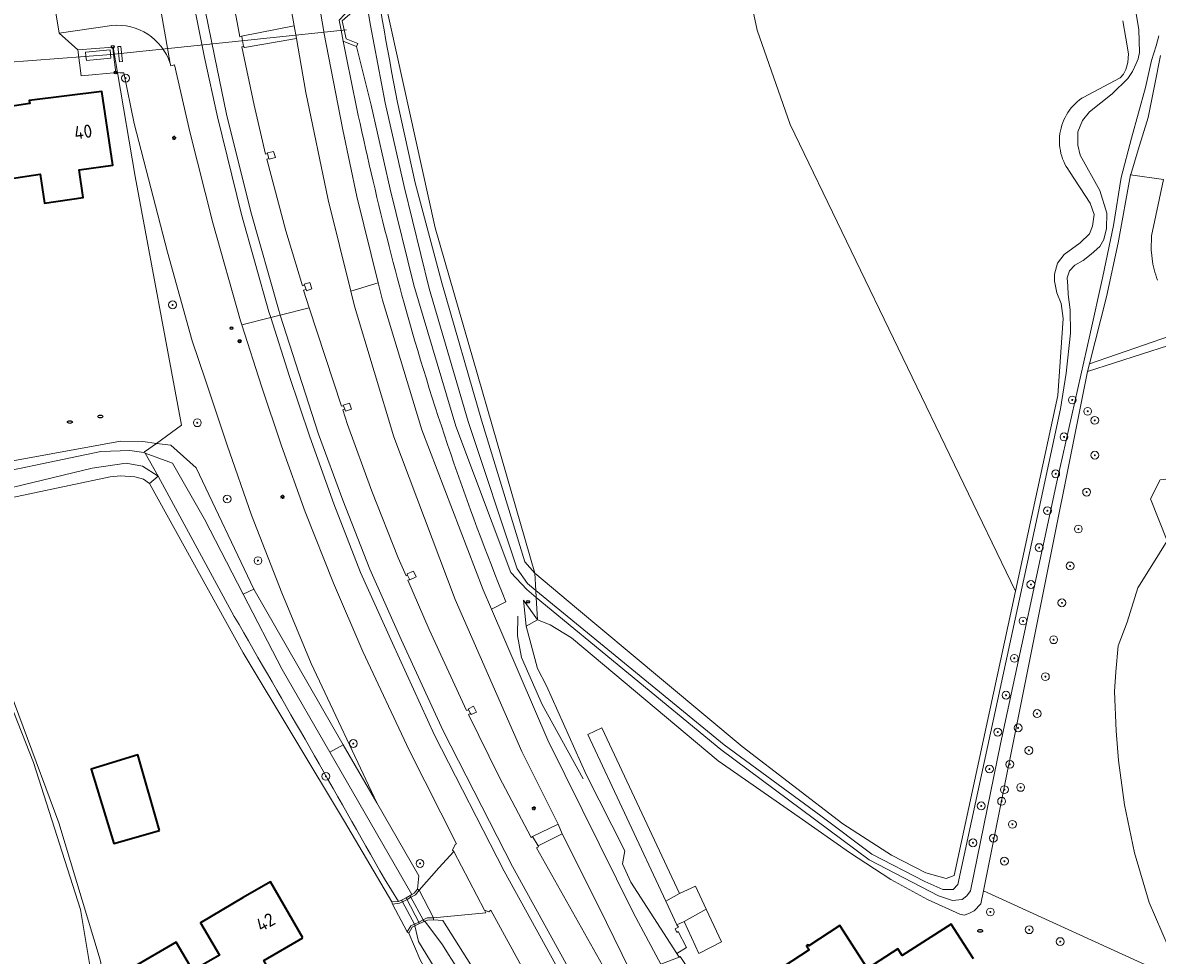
# Model space of a CAD drawing. Header units: metres. Extents: x 152610 to 160096, y 456114 to 462495.
# Tile 37 of 256: x 155977 to 156093, y 458585 to 458680. Entities that reach past the tile are written whole.
import ezdxf
from ezdxf.enums import TextEntityAlignment as Align

# ---------------------------------------------------------------- set-up
doc = ezdxf.new("R2010")
doc.units = ezdxf.units.M
doc.header["$LTSCALE"] = 0.5
doc.layers.get('0').update_dxf_attribs({"linetype": 'CONTINUOUS'})
for name, color, linetype, lineweight in [('B-PV-GR-BEPLANTING_CULTUUR_BOSPLANTSOEN-GV', 251, 'CONTINUOUS', 18), ('B-PV-GR-BOOM-S', 251, 'CONTINUOUS', 25), ('B-PV-GR-GRAS-GV', 251, 'CONTINUOUS', 13), ('B-PV-GR-GROENVOORZIENING-GV', 251, 'CONTINUOUS', 18), ('B-PV-GR-HAAG-GV', 251, 'CONTINUOUS', 13), ('B-PV-IE-MEUBILAIR-S', 251, 'CONTINUOUS', 25), ('B-PV-IE-MEUBILAIR_WEGMEUBILAIR-GV', 251, 'CONTINUOUS', 18), ('B-PV-IE-TERREINAFSCHEIDING_KUNSTMATIG_HEKWERK-G', 251, 'IE-TERREINAFSCHEIDING_KUNSTMATIG-SO', 18), ('B-PV-IE-TERREINAFSCHEIDING_KUNSTMATIG_MUUR-G', 251, 'IE-TERREINAFSCHEIDING_KUNSTMATIG-SO', 18), ('B-PV-IE-TERREINAFSCHEIDING_KUNSTMATIG_MUUR-GV', 251, 'CONTINUOUS', 18), ('B-PV-KW-KUNSTWERK_DUIKER-G', 251, 'CONTINUOUS', 18), ('B-PV-KW-KUNSTWERK_DUIKER-GV', 251, 'CONTINUOUS', 18), ('B-PV-OG-BEBOUWING-GV', 6, 'CONTINUOUS', 35), ('B-PV-OG-BEBOUWING-T18', 1, 'CONTINUOUS', 18), ('B-PV-OG-BEBOUWING_OVERBOUWING-GV', 251, 'CONTINUOUS', 18), ('B-PV-OG-BEBOUWING_SCHUUR-GV', 251, 'CONTINUOUS', 18), ('B-PV-OG-TERREIN_BEGROEID-GV', 251, 'CONTINUOUS', 18), ('B-PV-OG-TERREIN_OEVER-GV', 251, 'CONTINUOUS', 18), ('B-PV-OG-WATER_SLOOT-GV', 251, 'CONTINUOUS', 18), ('B-PV-OG-WEG-GV', 251, 'CONTINUOUS', 18), ('B-PV-VH-GESLOTENVERHARDING-GV', 251, 'CONTINUOUS', 18), ('B-PV-VH-GESLOTENVERHARDING_ASFALT-GV', 251, 'CONTINUOUS', 18), ('B-PV-VH-HALFVERHARDING_PUIN-GV', 251, 'CONTINUOUS', 18), ('B-PV-VH-ONVERHARD_ZAND-GV', 251, 'CONTINUOUS', 18), ('B-PV-VH-OPENVERHARDING-GV', 251, 'CONTINUOUS', 18), ('B-PV-VH-OPENVERHARDING_BETONSTRAATSTEEN-GV', 251, 'CONTINUOUS', 18), ('B-PV-VH-OPENVERHARDING_STRAATBAKSTEEN-GV', 251, 'CONTINUOUS', 18), ('B-PV-VH-OPENVERHARDING_TEGEL-GV', 251, 'CONTINUOUS', 18)]:
    doc.layers.add(name, color=color, linetype=linetype, lineweight=lineweight)
doc.styles.add('NLCS-ISO', font='NLCS-ISO.ttf')
doc.styles.add('NLCS-ISO-M750-T18', font='NLCS-ISO.ttf', dxfattribs={"height": 1.35})
doc.linetypes.add('IE-TERREINAFSCHEIDING_KUNSTMATIG-SO', pattern='A,4,[82,NLCS.SHX,S=0.75,R=90,X=0,Y=0],4,-2', length=10)

# ---------------------------------------------------------------- blocks, each defined once
blk = doc.blocks.new('SIE-MEUBILAIR_BORD_VERKEER-SO')
blk.add_lwpolyline([(-0.5625, -0.5625), (0.5625, -0.5625), (0.5625, 0.5625), (-0.5625, 0.5625)], close=True)
at = {"style": 'NLCS-ISO'}
blk.add_text('vb', height=0.75, dxfattribs=at).set_placement((0, 0), align=Align.MIDDLE_CENTER)
blk = doc.blocks.new('SIE-MEUBILAIR_PAAL-SO')
blk.add_circle((0, 0), 0.75)
blk = doc.blocks.new('SIE-MEUBILAIR_PAAL_LICHTMAST-SO')
for points in [[(-0.62, 0), (-1, 0)], [(-0.71, 0.71), (-0.44, 0.44)], [(0, 1), (0, 0.62)], [(0.44, 0.44), (0.71, 0.71)], [(1, 0), (0.62, 0)], [(-0.71, -0.71), (-0.44, -0.44)], [(0, -0.62), (0, -1)], [(0.44, -0.44), (0.71, -0.71)]]:
    blk.add_lwpolyline(points)
blk.add_circle((0, 0), 0.5)
blk = doc.blocks.new('SIE-MEUBILAIR_PAAL_VERKEERSBORD-SO')
blk.add_circle((0, 0), 0.75)
at = {"style": 'NLCS-ISO'}
blk.add_text('vb', height=0.75, dxfattribs=at).set_placement((0, 0.07), align=Align.MIDDLE_CENTER)
blk = doc.blocks.new('SIE-MEUBILAIR_PAAL_HECTOMETER-SO')
blk.add_circle((0, 0), 0.75)
at = {"style": 'NLCS-ISO'}
blk.add_text('hm', height=0.75, dxfattribs=at).set_placement((0.16, 0.07), align=Align.MIDDLE_CENTER)
blk = doc.blocks.new('SIE-MEUBILAIR_PAAL_GRENSMARKERING-SO')
blk.add_circle((0, 0), 0.75)
at = {"style": 'NLCS-ISO'}
blk.add_text('gr', height=0.75, dxfattribs=at).set_placement((0, 0.17), align=Align.MIDDLE_CENTER)
blk = doc.blocks.new('SIE-MEUBILAIR_PUT_RIOOLPUT-SO')
blk.add_ellipse((0, 0), major_axis=(1.25, 0), ratio=0.54)
blk = doc.blocks.new('SGR-BOOM_GBKN-SO')
at = {"linetype": 'ByBlock', "lineweight": 18}
h = blk.add_hatch(color=0, dxfattribs=at)
h.dxf.hatch_style = 1
edge = h.paths.add_edge_path()
edge.add_arc((0, 0), 0.25, 0, 360)
at = {"color": 0, "linetype": 'ByBlock', "lineweight": 18}
for radius in [2, 0.25]:
    blk.add_circle((0, 0), radius, dxfattribs=at)
at = {"color": 0, "linetype": 'ByBlock', "lineweight": 18, "style": 'NLCS-ISO'}
blk.add_attdef('SOORT', (2.5, 0), '', height=1.5, dxfattribs=at)

msp = doc.modelspace()

# ---------------------------------------------------------------- linework, layer by layer
at = {"layer": 'B-PV-GR-BEPLANTING_CULTUUR_BOSPLANTSOEN-GV', "flags": 128}
for points in [[(156093.633, 458677.111), (156093.033, 458674.013), (156092.375, 458670.769), (156091.367, 458667.465), (156090.589, 458664.951), (156090.585, 458664.933), (156093.94, 458664.439)], [(156093.331, 458654.186), (156093.234, 458654.453), (156093.144, 458654.722), (156093.062, 458654.994), (156092.988, 458655.269), (156092.921, 458655.545), (156092.862, 458655.823), (156092.689, 458657.265), (156092.719, 458658.717), (156093.94, 458664.439), (156090.585, 458664.933), (156089.303, 458657.996), (156088.129, 458652.472), (156086.369, 458645.627), (156097.424, 458649.452)], [(156097.197, 458648.386), (156086.175, 458644.872), (156075.559, 458591.863), (156094.048, 458583.446)], [(156094.422, 458586.2), (156092.462, 458590.695), (156090.963, 458595.766), (156089.95, 458600.649), (156089.358, 458605.181), (156089.09, 458608.193), (156088.921, 458612.205), (156089.085, 458614.23), (156089.3, 458616.88), (156090.214, 458619.272), (156091.322, 458622.783), (156092.757, 458625.081), (156094.324, 458627.591), (156092.598, 458631.874), (156093.595, 458633.799)]]:
    msp.add_lwpolyline(points, dxfattribs=at)
at = {"layer": 'B-PV-GR-GRAS-GV', "flags": 128}
msp.add_lwpolyline([(156014.362, 458683.251), (156019.578, 458659.517), (156029.75, 458624.271), (156034.015, 458620.716), (156039.392, 458616.234), (156050.937, 458606.612), (156061.197, 458598.727), (156066.163, 458595.516), (156069.67, 458593.706), (156071.737, 458593.136), (156072.554, 458593.432), (156078.837, 458622.455), (156055.821, 458670.049), (156052.453, 458679.672), (156047.271, 458703.886)], dxfattribs=at)
at = {"layer": 'B-PV-GR-GROENVOORZIENING-GV', "flags": 128}
msp.add_lwpolyline([(156015.744, 458672.307), (156017.533, 458664.11), (156020.283, 458653.923), (156024.318, 458639.895), (156028.745, 458625.438), (156029.75, 458624.271), (156019.578, 458659.517), (156014.362, 458683.251), (156011.658, 458700.66), (156010.069, 458716.313), (156009.008, 458747.662), (156008.821, 458750), (156009.896, 458763.15), (156012.008, 458785.738), (156017.562, 458828.313), (156019.582, 458842.001), (156024.502, 458868.349)], dxfattribs=at)
at = {"layer": 'B-PV-GR-GROENVOORZIENING-GV'}
msp.add_lwpolyline([(156012.753, 458689.236, 0.0065506), (156015.744, 458672.307)], format="xyb", dxfattribs=at)
at = {"layer": 'B-PV-GR-GROENVOORZIENING-GV', "flags": 128}
for points in [[(156013.628, 458600.846), (156006.93, 458615.078), (156003.928, 458622.293), (156000.852, 458630.212), (155998.362, 458637.353), (155996.131, 458643.991), (155994.782, 458648.003), (155992.251, 458657.05), (155988.871, 458670.164), (155987.823, 458675.325), (155987.405, 458675.347), (155987.159, 458675.383), (155988.981, 458664.742), (155993.706, 458639.388), (155991.137, 458637.531), (155992.596, 458637.344), (155995.187, 458635.031), (156001.07, 458622.649), (156010.206, 458606.787)], [(156028.892, 458618.885), (156030.03, 458619.525), (156028.595, 458621.527)]]:
    msp.add_lwpolyline(points, close=True, dxfattribs=at)
at = {"layer": 'B-PV-GR-HAAG-GV', "flags": 128}
msp.add_lwpolyline([(156086.369, 458645.627), (156086.175, 458644.872), (156097.197, 458648.386), (156108.399, 458640.402), (156125.3, 458628.355), (156125.88, 458629.169), (156108.23, 458641.75), (156097.973, 458649.061), (156097.424, 458649.452)], close=True, dxfattribs=at)
at = {"layer": 'B-PV-IE-MEUBILAIR_WEGMEUBILAIR-GV', "flags": 128}
for points in [[(155991.633, 458778.357), (155990.455, 458763.92), (155989.858, 458754.158), (155989.776, 458752.812), (155989.466, 458744.235), (155989.567, 458732.198), (155990.725, 458711.581), (155991.918, 458701.369), (155994.22, 458686.068), (155996.058, 458676.899), (155997.357, 458670.831), (155999.81, 458660.875), (156002.615, 458650.94), (156002.799, 458650.366), (156004.703, 458644.443), (156006.791, 458638.204), (156009.243, 458631.349), (156011.982, 458624.346), (156015.243, 458617.133), (156019.52, 458607.761), (156026.627, 458593.866), (156034.072, 458580.393)], [(156034.964, 458580.792), (156027.494, 458594.346), (156020.423, 458608.189), (156016.134, 458617.512), (156012.937, 458624.682), (156010.153, 458631.722), (156007.673, 458638.456), (156005.673, 458644.704), (156003.782, 458650.614), (156003.587, 458651.223), (156000.757, 458661.155), (155998.296, 458671.111), (155997.048, 458677.053), (155995.203, 458686.245), (155992.89, 458701.505), (155991.687, 458711.65), (155990.539, 458732.207), (155990.442, 458744.246), (155990.749, 458752.758), (155990.833, 458754.115), (155991.447, 458763.995), (155992.588, 458778.267)]]:
    msp.add_lwpolyline(points, dxfattribs=at)
at = {"layer": 'B-PV-IE-TERREINAFSCHEIDING_KUNSTMATIG_HEKWERK-G', "flags": 128}
for points in [[(155986.683, 458677.906), (155986.764, 458677.215), (155986.98, 458675.365)], [(156034.708, 458603.293), (156030.5, 458610.875), (156028.39, 458615.686), (156028.005, 458617.885), (156028.03, 458619.911)]]:
    msp.add_lwpolyline(points, dxfattribs=at)
at = {"layer": 'B-PV-IE-TERREINAFSCHEIDING_KUNSTMATIG_MUUR-G', "flags": 128}
msp.add_lwpolyline([(155987.199, 458678.015), (155987.508, 458678.035), (155987.687, 458676.473), (155987.378, 458676.454)], close=True, dxfattribs=at)
msp.add_lwpolyline([(156047.967, 458579.956), (156047.593, 458580.591), (156047.487, 458580.468), (156047.268, 458580.797), (156047.405, 458580.839), (156045.647, 458583.59), (156045.524, 458583.509), (156045.292, 458583.874), (156045.404, 458583.945), (156044.613, 458585.19), (156044.487, 458585.112), (156044.266, 458585.473), (156045.24, 458586.085), (156044.396, 458587.711), (156044.252, 458587.628), (156044.077, 458587.998), (156044.437, 458588.181), (156044.27, 458588.41)], dxfattribs=at)
at = {"layer": 'B-PV-IE-TERREINAFSCHEIDING_KUNSTMATIG_MUUR-GV', "flags": 128}
for points in [[(156010.955, 458678.261), (156011.576, 458678.015), (156011.706, 458678.311), (156010.488, 458678.806), (156010.102, 458680.624), (156011.144, 458681.556), (156011.092, 458681.894), (156010.377, 458681.326), (156009.785, 458680.706), (156009.988, 458679.676), (156010.208, 458678.556)], [(156016.638, 458591.168), (156016.143, 458590.929), (156015.855, 458590.789), (156015.164, 458590.754), (156015.245, 458590.53), (156015.964, 458590.603), (156016.24, 458590.75), (156016.722, 458591.006), (156017.123, 458591.219), (156017.58, 458591.461), (156017.952, 458591.948), (156017.784, 458592.05), (156017.447, 458591.624), (156017.212, 458591.491), (156017.031, 458591.389)]]:
    msp.add_lwpolyline(points, close=True, dxfattribs=at)
for points in [[(156018.537, 458588.773), (156018.815, 458588.884), (156019.431, 458588.908), (156019.427, 458589.13), (156018.769, 458589.112), (156018.37, 458588.915), (156017.921, 458588.693), (156017.473, 458588.471), (156017.102, 458588.288), (156016.736, 458587.693), (156016.912, 458587.55), (156017.244, 458588.17), (156017.504, 458588.308), (156017.548, 458588.332)], [(156018.461, 458588.746), (156018.499, 458588.759), (156018.537, 458588.773)]]:
    msp.add_lwpolyline(points, dxfattribs=at)
at = {"layer": 'B-PV-IE-TERREINAFSCHEIDING_KUNSTMATIG_MUUR-GV'}
msp.add_lwpolyline([(156017.548, 458588.332, -0.035251), (156018.461, 458588.746)], format="xyb", dxfattribs=at)
at = {"layer": 'B-PV-KW-KUNSTWERK_DUIKER-G', "flags": 128}
for points in [[(155986.51, 458677.188), (156010.532, 458679.734), (155986.51, 458677.188), (155967.655, 458675.785)], [(156017.994, 458588.554), (156016.638, 458591.168)]]:
    msp.add_lwpolyline(points, dxfattribs=at)
at = {"layer": 'B-PV-KW-KUNSTWERK_DUIKER-GV', "flags": 128}
for points in [[(156018.461, 458588.746), (156018.37, 458588.915), (156017.123, 458591.219), (156017.031, 458591.389), (156016.638, 458591.168), (156016.143, 458590.929), (156016.24, 458590.75)], [(156016.24, 458590.75), (156017.473, 458588.471), (156017.548, 458588.332)]]:
    msp.add_lwpolyline(points, dxfattribs=at)
at = {"layer": 'B-PV-KW-KUNSTWERK_DUIKER-GV'}
msp.add_lwpolyline([(156017.548, 458588.332, -0.035251), (156018.461, 458588.746)], format="xyb", dxfattribs=at)
at = {"layer": 'B-PV-OG-BEBOUWING-GV', "flags": 128}
for points in [[(155967.586, 458665.619), (155975.769, 458666.817), (155976.105, 458664.521), (155979.281, 458664.986), (155979.712, 458662.048), (155983.65, 458662.624), (155983.24, 458665.425), (155986.673, 458665.927), (155985.574, 458673.433), (155978.149, 458672.495), (155978.224, 458672.209), (155975.048, 458671.744), (155974.764, 458673.683), (155966.581, 458672.486)], [(155991.463, 458598.026), (155989.235, 458605.752), (155984.481, 458604.3), (155986.804, 458596.697)], [(156006.094, 458587.07), (156002.77, 458592.803), (156000, 458591.183), (155995.63, 458588.627), (155997.571, 458585.317), (155994.843, 458583.742), (155993.167, 458586.643), (155988.816, 458584.129), (155992.909, 458577.216), (155997.234, 458579.724), (155996.777, 458580.511), (156000, 458582.38), (156002.617, 458583.897), (156002.115, 458584.762)]]:
    msp.add_lwpolyline(points, close=True, dxfattribs=at)
msp.add_lwpolyline([(156074.534, 458584.939), (156072.25, 458588.475), (156067.277, 458585.263), (156066.827, 458585.96), (156063.727, 458583.958), (156060.906, 458588.326), (156057.731, 458586.275), (156057.676, 458586.359), (156057.508, 458586.25), (156057.774, 458585.839), (156054.213, 458583.538)], dxfattribs=at)
at = {"layer": 'B-PV-OG-BEBOUWING_OVERBOUWING-GV', "flags": 128}
for points in [[(156043.14, 458590.826), (156044.525, 458591.587), (156036.609, 458608.507), (156035.18, 458607.839)], [(156048.824, 458586.683), (156047.262, 458590.021), (156045.009, 458588.756), (156046.515, 458585.484)]]:
    msp.add_lwpolyline(points, close=True, dxfattribs=at)
at = {"layer": 'B-PV-OG-BEBOUWING_SCHUUR-GV', "flags": 128}
msp.add_lwpolyline([(156045.009, 458588.756), (156047.262, 458590.021), (156046.17, 458592.356), (156044.525, 458591.587), (156043.14, 458590.826), (156044.27, 458588.41)], close=True, dxfattribs=at)
at = {"layer": 'B-PV-OG-TERREIN_BEGROEID-GV', "flags": 128}
msp.add_lwpolyline([(156106.881, 458634.679), (156104.999, 458635.119), (156093.595, 458633.799), (156092.598, 458631.874), (156094.324, 458627.591), (156099.03, 458625.621), (156105.649, 458622.476), (156110.093, 458619.873), (156112.632, 458619.332), (156114.588, 458619.202), (156116.738, 458620.013), (156117.673, 458620.687), (156117.976, 458622.435), (156117.147, 458624.959), (156115.925, 458628.112), (156112.956, 458630.723), (156109.449, 458633.567)], close=True, dxfattribs=at)
msp.add_lwpolyline([(156094.324, 458627.591), (156092.757, 458625.081), (156091.322, 458622.783), (156090.214, 458619.272), (156089.3, 458616.88), (156089.085, 458614.23), (156088.921, 458612.205), (156089.09, 458608.193), (156089.358, 458605.181), (156089.95, 458600.649), (156090.963, 458595.766), (156092.462, 458590.695), (156094.422, 458586.2)], dxfattribs=at)
at = {"layer": 'B-PV-OG-TERREIN_OEVER-GV', "flags": 128}
for points in [[(156009.193, 458776.111), (156008.266, 458765.884), (156007.385, 458750.59), (156007.493, 458732.163), (156008.428, 458715.695), (156009.894, 458700.675), (156011.495, 458688.954), (156012.981, 458680.179), (156014.491, 458672.266), (156016.41, 458663.736), (156018.974, 458653.323), (156022.951, 458639.761), (156027.958, 458624.717), (156029, 458623.232), (156029.853, 458622.533), (156029.75, 458624.271)], [(156089.783, 458680.635), (156090.082, 458678.855), (156090.381, 458677.28), (156090.306, 458676.382), (156090.095, 458675.673), (156089.852, 458675.181), (156089.515, 458674.823), (156085.727, 458672.822), (156085.595, 458672.734), (156085.361, 458672.563), (156085.136, 458672.379), (156084.922, 458672.183), (156084.719, 458671.975), (156084.528, 458671.756), (156084.349, 458671.528), (156084.183, 458671.29), (156084.03, 458671.043), (156083.891, 458670.787), (156083.766, 458670.525), (156083.656, 458670.256), (156083.561, 458669.982), (156083.481, 458669.703), (156083.417, 458669.419), (156083.368, 458669.133), (156083.335, 458668.844), (156083.318, 458668.554), (156083.317, 458668.264), (156083.332, 458667.973), (156083.363, 458667.685), (156083.41, 458667.398), (156083.472, 458667.114), (156083.55, 458666.834), (156083.643, 458666.559), (156083.752, 458666.29), (156083.875, 458666.026), (156084.012, 458665.77), (156084.163, 458665.522), (156084.328, 458665.283), (156086.443, 458662.05), (156086.857, 458660.884), (156086.687, 458659.686), (156086.369, 458658.896), (156085.438, 458657.987), (156083.808, 458656.783), (156083.111, 458655.905), (156082.794, 458654.793), (156082.797, 458654.093), (156083.065, 458652.897), (156083.508, 458651.789), (156083.689, 458650.271), (156083.154, 458642.4), (156078.837, 458622.455), (156072.554, 458593.432), (156071.737, 458593.136), (156069.67, 458593.706), (156066.163, 458595.516), (156061.197, 458598.727), (156050.937, 458606.612), (156039.392, 458616.234), (156034.015, 458620.716), (156029.75, 458624.271), (156029.853, 458622.533), (156049.074, 458606.769), (156058.949, 458599.53), (156064.163, 458595.61), (156069.576, 458592.829), (156071.419, 458592.019), (156071.916, 458592.021), (156072.47, 458592.023), (156072.936, 458592.522), (156076.001, 458606.696), (156081.044, 458629.96), (156083.413, 458641.038), (156084.012, 458644.69), (156084.433, 458648.78), (156084.423, 458651.146), (156084.212, 458652.721), (156084.179, 458653.568), (156084.117, 458654.415), (156084.348, 458655.116), (156084.9, 458655.703), (156085.745, 458656.203), (156086.56, 458656.819), (156087.433, 458657.611), (156087.839, 458658.343), (156088.126, 458659.454), (156088.149, 458661.001), (156087.438, 458663.334), (156085.438, 458666.918), (156085.2, 458667.968), (156085.194, 458669.311), (156085.686, 458670.481), (156086.383, 458671.36), (156088.682, 458673.18), (156090.311, 458674.764), (156090.77, 458675.486), (156091.151, 458676.285), (156091.349, 458676.75), (156091.497, 458677.396), (156091.429, 458679.761), (156091.04, 458681.979)], [(156093.446, 458679.098), (156093.188, 458678.104), (156092.698, 458676.584), (156092.096, 458673.837), (156090.683, 458668.669), (156089.623, 458664.657), (156088.826, 458659.749), (156087.738, 458654.546), (156086.419, 458648.555), (156083.065, 458633.62), (156077.306, 458606.878), (156074.244, 458591.886), (156073.867, 458591.358), (156073.401, 458591.006), (156072.409, 458590.885), (156070.976, 458591.376), (156063.894, 458595.025), (156048.761, 458606.296), (156029.895, 458621.813), (156030.03, 458619.525), (156031.315, 458619.031), (156033.502, 458617.686), (156048.472, 458605.122), (156056.731, 458599.398), (156061.898, 458595.78), (156066.104, 458593.028), (156069.854, 458590.988), (156073.132, 458589.502), (156073.606, 458589.387), (156074.073, 458589.547), (156074.599, 458589.824), (156075.295, 458590.545), (156075.559, 458591.863), (156086.175, 458644.872), (156086.369, 458645.627), (156088.129, 458652.472), (156089.303, 458657.996), (156090.585, 458664.933), (156090.589, 458664.951), (156091.367, 458667.465), (156092.375, 458670.769), (156093.033, 458674.013), (156093.633, 458677.111)], [(156029.75, 458624.271), (156028.745, 458625.438), (156024.318, 458639.895), (156020.283, 458653.923), (156017.533, 458664.11), (156015.744, 458672.307)], [(155999.087, 458619.873), (155991.299, 458634.195), (155990.431, 458633.441), (156000, 458616.171), (156010.347, 458598.958), (156015.164, 458590.754)], [(155968.943, 458629.341), (155978.573, 458604.971), (155983.386, 458589.974), (155984.468, 458583.447), (155986.285, 458579.245), (155990.632, 458561.987), (155995.964, 458536.479), (155998.751, 458520.601), (156000, 458515.147), (156003.469, 458500), (156004.889, 458493.8), (156013.457, 458462.085)], [(156013.637, 458466.048), (156008.315, 458485.685), (156004.807, 458500), (156003.666, 458504.499), (156002.421, 458511.617), (156000, 458525.15), (155992.752, 458556.78), (155986.224, 458582.03), (155985.874, 458581.972), (155985.453, 458584.516), (155985.396, 458584.838), (155981.188, 458598.797), (155970.212, 458628.185)], [(156015.164, 458590.754), (156015.855, 458590.789), (156014.43, 458593.089)], [(156019.431, 458588.908), (156018.815, 458588.884), (156018.537, 458588.773), (156020.329, 458586.363)], [(156039.799, 458555.028), (156040.216, 458554.393), (156041.185, 458555.029), (156038.991, 458559.356), (156035.911, 458565.028), (156027.538, 458577.489), (156020.357, 458588.844), (156019.431, 458588.908)]]:
    msp.add_lwpolyline(points, dxfattribs=at)
at = {"layer": 'B-PV-OG-TERREIN_OEVER-GV'}
for points in [[(156015.744, 458672.307, -0.0065506), (156012.753, 458689.236)], [(156014.43, 458593.089, 0.0021176), (155999.087, 458619.873)], [(156020.329, 458586.363, -0.0038358), (156039.799, 458555.028)]]:
    msp.add_lwpolyline(points, format="xyb", dxfattribs=at)
at = {"layer": 'B-PV-OG-TERREIN_OEVER-GV', "flags": 128}
for points in [[(155989.765, 458637.707), (155987.482, 458637.751), (155985.424, 458637.392), (155970.649, 458634.676), (155969.411, 458634.756), (155968.632, 458635.167), (155969.137, 458633.459), (155971.093, 458633.719), (155985.457, 458636.704), (155988.423, 458636.8), (155989.849, 458636.601), (155989.998, 458636.546), (155989.934, 458636.662), (155991.137, 458637.531)], [(156001.07, 458622.649), (155995.187, 458635.031), (155992.596, 458637.344), (155991.137, 458637.531), (155989.934, 458636.662), (155989.998, 458636.546), (155992.786, 458635.522), (155996.039, 458629.786), (156000, 458622.127)], [(155989.709, 458635.213), (155988.064, 458635.518), (155984.569, 458635.014), (155976.54, 458633.067), (155970.55, 458631.408), (155969.925, 458630.791), (155970.219, 458629.798), (155970.644, 458630.156), (155973.81, 458631.445), (155986.426, 458634.127), (155987.465, 458634.204), (155988.935, 458634.13), (155989.824, 458633.886), (155990.431, 458633.441), (155991.299, 458634.195)], [(156001.07, 458622.649), (156000, 458622.127), (156003.969, 458614.451), (156008.826, 458606.03), (156010.206, 458606.787)], [(156010.206, 458606.787), (156008.826, 458606.03), (156017.212, 458591.491), (156017.447, 458591.624), (156017.784, 458592.05), (156017.919, 458593.395), (156013.628, 458600.846)], [(156017.504, 458588.308), (156017.244, 458588.17), (156016.912, 458587.55), (156018.052, 458584.843), (156022.708, 458576.355), (156032.478, 458559.979), (156036.809, 458553.291), (156037.389, 458552.539), (156038.51, 458553.274), (156038.033, 458554.002), (156036.468, 458555.522), (156035.334, 458557.323), (156033.234, 458560.402), (156031.642, 458563.828), (156023.977, 458576.741), (156017.894, 458586.704)]]:
    msp.add_lwpolyline(points, close=True, dxfattribs=at)
at = {"layer": 'B-PV-OG-WATER_SLOOT-GV', "flags": 128}
for points in [[(156010.102, 458680.624), (156010.488, 458678.806), (156011.706, 458678.311), (156011.576, 458678.015), (156013.063, 458672.022), (156014.98, 458663.45), (156017.406, 458653.67), (156021.688, 458639.268), (156027.3, 458624.343), (156028.935, 458622.603), (156029.895, 458621.813), (156029.853, 458622.533), (156029, 458623.232), (156027.958, 458624.717), (156022.951, 458639.761), (156018.974, 458653.323), (156016.41, 458663.736), (156014.491, 458672.266), (156012.981, 458680.179), (156011.495, 458688.954)], [(156091.04, 458681.979), (156091.429, 458679.761), (156091.497, 458677.396), (156091.349, 458676.75), (156091.151, 458676.285), (156090.77, 458675.486), (156090.311, 458674.764), (156088.682, 458673.18), (156086.383, 458671.36), (156085.686, 458670.481), (156085.194, 458669.311), (156085.2, 458667.968), (156085.438, 458666.918), (156087.438, 458663.334), (156088.149, 458661.001), (156088.126, 458659.454), (156087.839, 458658.343), (156087.433, 458657.611), (156086.56, 458656.819), (156085.745, 458656.203), (156084.9, 458655.703), (156084.348, 458655.116), (156084.117, 458654.415), (156084.179, 458653.568), (156084.212, 458652.721), (156084.423, 458651.146), (156084.433, 458648.78), (156084.012, 458644.69), (156083.413, 458641.038), (156081.044, 458629.96), (156076.001, 458606.696), (156072.936, 458592.522), (156072.47, 458592.023), (156071.916, 458592.021), (156071.419, 458592.019), (156069.576, 458592.829), (156064.163, 458595.61), (156058.949, 458599.53), (156049.074, 458606.769), (156029.853, 458622.533), (156029.895, 458621.813), (156048.761, 458606.296), (156063.894, 458595.025), (156070.976, 458591.376), (156072.409, 458590.885), (156073.401, 458591.006), (156073.867, 458591.358), (156074.244, 458591.886), (156077.306, 458606.878), (156083.065, 458633.62), (156086.419, 458648.555), (156087.738, 458654.546), (156088.826, 458659.749), (156089.623, 458664.657), (156090.683, 458668.669), (156092.096, 458673.837), (156092.698, 458676.584), (156093.188, 458678.104), (156093.446, 458679.098)], [(156017.212, 458591.491), (156008.826, 458606.03), (156003.969, 458614.451), (156000, 458622.127), (155996.039, 458629.786), (155992.786, 458635.522), (155989.998, 458636.546), (155991.299, 458634.195), (155999.087, 458619.873)], [(156013.457, 458462.085), (156004.889, 458493.8), (156003.469, 458500), (156000, 458515.147), (155998.751, 458520.601), (155995.964, 458536.479), (155990.632, 458561.987), (155986.285, 458579.245), (155984.468, 458583.447), (155983.386, 458589.974), (155978.573, 458604.971), (155968.943, 458629.341), (155968.213, 458631.425), (155957.328, 458627.902), (155957.837, 458626.485), (155966.53, 458601.965), (155974.326, 458574.667), (155981.926, 458544.525), (155989.942, 458509.02), (155992.255, 458500), (156000, 458469.798)], [(156014.43, 458593.089), (156015.855, 458590.789), (156016.143, 458590.929), (156016.638, 458591.168), (156017.031, 458591.389), (156017.212, 458591.491)], [(156017.548, 458588.332), (156017.504, 458588.308), (156017.894, 458586.704), (156023.977, 458576.741), (156031.642, 458563.828), (156033.234, 458560.402), (156035.334, 458557.323), (156036.468, 458555.522), (156038.033, 458554.002), (156038.51, 458553.274), (156040.216, 458554.393), (156039.799, 458555.028)], [(156020.329, 458586.363), (156018.537, 458588.773), (156018.499, 458588.759), (156018.461, 458588.746)]]:
    msp.add_lwpolyline(points, dxfattribs=at)
msp.add_lwpolyline([(155989.849, 458636.601), (155988.423, 458636.8), (155985.457, 458636.704), (155971.093, 458633.719), (155969.137, 458633.459), (155968.462, 458633.369), (155967.214, 458634.275), (155968.213, 458631.425), (155968.943, 458629.341), (155969.504, 458630.374), (155969.925, 458630.791), (155970.55, 458631.408), (155976.54, 458633.067), (155984.569, 458635.014), (155988.064, 458635.518), (155989.709, 458635.213), (155991.299, 458634.195), (155989.998, 458636.546)], close=True, dxfattribs=at)
at = {"layer": 'B-PV-OG-WATER_SLOOT-GV'}
for points in [[(155999.087, 458619.873, -0.0021176), (156014.43, 458593.089)], [(156018.461, 458588.746, 0.035251), (156017.548, 458588.332)], [(156039.799, 458555.028, 0.0038358), (156020.329, 458586.363)]]:
    msp.add_lwpolyline(points, format="xyb", dxfattribs=at)
at = {"layer": 'B-PV-OG-WEG-GV', "flags": 128}
for points in [[(155998.154, 458687.037), (155999.64, 458679.022), (155999.838, 458679.051), (155999.831, 458679.088), (156005.189, 458680.12), (156002.63, 458694.486)], [(155986.595, 458680.159), (155981.201, 458679.395), (155983.116, 458677.691), (155986.72, 458677.951), (155987.159, 458675.383), (155987.405, 458675.347), (155987.823, 458675.325), (155988.871, 458670.164), (155992.251, 458657.05), (155994.782, 458648.003), (155996.131, 458643.991), (155998.362, 458637.353), (156000.852, 458630.212), (156003.928, 458622.293), (156006.93, 458615.078), (156013.628, 458600.846), (156017.919, 458593.395), (156017.784, 458592.05)], [(156028.892, 458618.885), (156028.595, 458621.527), (156030.03, 458619.525), (156029.895, 458621.813), (156028.935, 458622.603), (156027.3, 458624.343), (156021.688, 458639.268), (156017.406, 458653.67), (156014.98, 458663.45), (156013.063, 458672.022), (156011.576, 458678.015), (156010.955, 458678.261), (156010.208, 458678.556)], [(156017.784, 458592.05), (156017.952, 458591.948), (156019.973, 458594.223), (156021.48, 458595.895), (156021.371, 458596.022), (156021.631, 458596.612), (156021.77, 458596.666), (156016.93, 458606.228), (156012.218, 458616.31), (156009.196, 458623.258), (156006.318, 458630.547), (156003.918, 458637.264), (156001.867, 458643.374), (155999.849, 458649.622), (155999.719, 458650.023), (155996.883, 458660.044), (155994.547, 458669.3), (155992.988, 458676.14), (155992.613, 458676.064), (155992.529, 458676.298)], [(156026.81, 458621.376), (156025.425, 458620.656), (156025.343, 458620.613), (156031.107, 458607.258), (156039.85, 458589.598), (156042.609, 458584.385), (156044.487, 458585.112), (156044.266, 458585.473), (156039.56, 458592.753), (156038.725, 458594.628), (156038.963, 458595.95), (156034.989, 458603.745), (156030.941, 458612.783), (156030.027, 458614.564), (156028.892, 458618.885)], [(156038.566, 458583.219), (156039.457, 458583.772), (156037.069, 458588.641), (156034.427, 458593.967), (156032.567, 458597.693), (156030.089, 458596.461), (156030.137, 458596.368), (156029.951, 458596.274), (156037.579, 458582.668)]]:
    msp.add_lwpolyline(points, dxfattribs=at)
at = {"layer": 'B-PV-OG-WEG-GV'}
for points in [[(155992.529, 458676.298, 0.3550005), (155986.595, 458680.159)], [(156010.208, 458678.556, 0.0192932), (156016.42, 458651.821)], [(156016.42, 458651.821, 0.0282427), (156026.81, 458621.376)]]:
    msp.add_lwpolyline(points, format="xyb", dxfattribs=at)
at = {"layer": 'B-PV-OG-WEG-GV', "flags": 128}
for points in [[(156029.539, 458597.416), (156032.14, 458598.665), (156028.425, 458606.079), (156021.642, 458621.612), (156015.373, 458638.192), (156011.352, 458651.536), (156010.972, 458653.061), (156008.651, 458662.371), (156006.396, 458673.316), (156005.435, 458678.837), (156000.11, 458677.911), (156000.034, 458678.019), (155999.838, 458677.982), (156001.126, 458672.027), (156002.287, 458667.04), (156002.467, 458667.088), (156002.467, 458667.158), (156003.081, 458667.324), (156003.294, 458666.693), (156002.648, 458666.509), (156002.625, 458666.591), (156002.414, 458666.528), (156004.339, 458659.205), (156006.041, 458653.603), (156006.261, 458653.68), (156006.231, 458653.773), (156006.789, 458653.949), (156007.001, 458653.299), (156006.462, 458653.102), (156006.415, 458653.211), (156006.156, 458653.146), (156006.741, 458651.361), (156010.037, 458641.308), (156010.232, 458641.37), (156010.211, 458641.421), (156010.836, 458641.634), (156011.055, 458641.017), (156010.424, 458640.818), (156010.367, 458641.002), (156010.163, 458640.944), (156010.629, 458639.439), (156013.119, 458632.647), (156015.808, 458625.851), (156016.618, 458624.022), (156016.779, 458624.066), (156016.738, 458624.206), (156017.378, 458624.504), (156017.667, 458623.895), (156017.01, 458623.607), (156016.968, 458623.651), (156016.813, 458623.585), (156018.97, 458618.53), (156022.803, 458610.259), (156022.984, 458610.343), (156022.981, 458610.453), (156023.513, 458610.71), (156023.804, 458610.117), (156023.256, 458609.866), (156023.194, 458609.968), (156023.008, 458609.875), (156026.14, 458603.51), (156029.374, 458597.304)], [(156019.427, 458589.13), (156019.431, 458588.908), (156020.357, 458588.844), (156027.538, 458577.489), (156035.911, 458565.028), (156038.991, 458559.356), (156041.185, 458555.029), (156042.483, 458558.552), (156042.633, 458558.431), (156042.66, 458559.123), (156042.803, 458559.223), (156041.645, 458561.161), (156036.683, 458569.467), (156030.612, 458580.153), (156025.279, 458589.908), (156025.064, 458589.736), (156024.621, 458589.89), (156024.745, 458589.629)]]:
    msp.add_lwpolyline(points, close=True, dxfattribs=at)
at = {"layer": 'B-PV-VH-GESLOTENVERHARDING-GV', "flags": 128}
for points in [[(155990.833, 458754.115), (155989.858, 458754.158), (155989.776, 458752.812), (155989.466, 458744.235), (155989.567, 458732.198), (155990.725, 458711.581), (155991.918, 458701.369), (155994.22, 458686.068), (155996.058, 458676.899), (155997.357, 458670.831), (155999.81, 458660.875), (156002.615, 458650.94), (156002.799, 458650.366), (156003.782, 458650.614), (156003.587, 458651.223), (156000.757, 458661.155), (155998.296, 458671.111), (155997.048, 458677.053), (155995.203, 458686.245), (155992.89, 458701.505), (155991.687, 458711.65), (155990.539, 458732.207), (155990.442, 458744.246), (155990.749, 458752.758)], [(156045.087, 458563.279), (156039.994, 458571.797), (156034.964, 458580.792), (156027.494, 458594.346), (156020.423, 458608.189), (156016.134, 458617.512), (156012.937, 458624.682), (156010.153, 458631.722), (156007.673, 458638.456), (156005.673, 458644.704), (156003.782, 458650.614), (156002.799, 458650.366), (156004.703, 458644.443), (156006.791, 458638.204), (156009.243, 458631.349), (156011.982, 458624.346), (156015.243, 458617.133), (156019.52, 458607.761), (156026.627, 458593.866), (156034.072, 458580.393), (156039.13, 458571.292), (156044.248, 458562.762)], [(156017.473, 458588.471), (156017.921, 458588.693), (156018.37, 458588.915), (156018.769, 458589.112), (156019.427, 458589.13), (156017.952, 458591.948), (156017.58, 458591.461), (156017.123, 458591.219), (156016.722, 458591.006), (156016.24, 458590.75), (156015.964, 458590.603), (156015.245, 458590.53), (156016.736, 458587.693), (156017.102, 458588.288)]]:
    msp.add_lwpolyline(points, close=True, dxfattribs=at)
for points in [[(156013.778, 458653.915), (156011.596, 458662.709), (156010.161, 458669.507), (156008.221, 458679.489), (156008.21, 458679.545), (156005.574, 458694.943), (156003.921, 458713.066), (156002.96, 458731.997), (156002.818, 458750.679), (156003, 458753.588), (156000.024, 458753.692)], [(155999.894, 458748.938), (155999.898, 458748.025), (155999.903, 458746.947), (155999.917, 458745.532), (156000.022, 458731.828), (156000.371, 458723.03), (156000.442, 458721.893), (156000.488, 458721.114), (156000.976, 458713.003), (156002.63, 458694.486), (156005.189, 458680.12), (156005.435, 458678.837), (156006.396, 458673.316), (156008.651, 458662.371), (156010.972, 458653.061), (156013.778, 458653.915)], [(156013.778, 458653.915), (156010.972, 458653.061), (156011.352, 458651.536), (156015.373, 458638.192), (156021.642, 458621.612), (156028.425, 458606.079), (156032.14, 458598.665), (156032.567, 458597.693), (156034.427, 458593.967), (156037.069, 458588.641), (156039.457, 458583.772), (156040.099, 458582.698), (156042.708, 458578.43), (156046.102, 458573.156), (156046.171, 458573.171), (156047.982, 458570.231), (156050.348, 458566.515), (156052.918, 458568.096), (156051.351, 458570.51), (156046.287, 458578.562)], [(156046.143, 458579.007), (156042.609, 458584.385), (156039.85, 458589.598), (156031.107, 458607.258), (156025.343, 458620.613), (156024.486, 458622.6), (156018.24, 458638.925), (156014.217, 458652.147), (156013.778, 458653.915)]]:
    msp.add_lwpolyline(points, dxfattribs=at)
at = {"layer": 'B-PV-VH-GESLOTENVERHARDING_ASFALT-GV', "flags": 128}
for points in [[(155995.203, 458686.245), (155997.048, 458677.053), (155998.296, 458671.111), (156000.757, 458661.155), (156003.587, 458651.223), (156003.782, 458650.614), (156006.741, 458651.361), (156006.156, 458653.146), (156006.415, 458653.211), (156006.261, 458653.68), (156006.041, 458653.603), (156004.339, 458659.205), (156002.414, 458666.528), (156002.625, 458666.591), (156002.467, 458667.088), (156002.287, 458667.04), (156001.126, 458672.027), (155999.838, 458677.982), (156000.034, 458678.019), (155999.838, 458679.051), (155999.64, 458679.022), (155998.154, 458687.037)], [(155991.382, 458682.908), (155992.529, 458676.298), (155992.613, 458676.064), (155992.988, 458676.14), (155994.547, 458669.3), (155996.883, 458660.044), (155999.719, 458650.023), (155999.849, 458649.622), (156002.799, 458650.366), (156002.615, 458650.94), (155999.81, 458660.875), (155997.357, 458670.831), (155996.058, 458676.899), (155994.22, 458686.068)], [(156093.94, 458664.439), (156092.719, 458658.717), (156092.689, 458657.265), (156092.862, 458655.823), (156092.921, 458655.545), (156092.988, 458655.269), (156093.062, 458654.994), (156093.144, 458654.722), (156093.234, 458654.453), (156093.331, 458654.186)], [(156034.072, 458580.393), (156026.627, 458593.866), (156019.52, 458607.761), (156015.243, 458617.133), (156011.982, 458624.346), (156009.243, 458631.349), (156006.791, 458638.204), (156004.703, 458644.443), (156002.799, 458650.366), (155999.849, 458649.622), (156001.867, 458643.374), (156003.918, 458637.264), (156006.318, 458630.547), (156009.196, 458623.258), (156012.218, 458616.31), (156016.93, 458606.228), (156021.77, 458596.666), (156021.631, 458596.612), (156021.371, 458596.022), (156021.48, 458595.895), (156024.621, 458589.89), (156025.064, 458589.736), (156025.279, 458589.908), (156030.612, 458580.153)], [(156037.579, 458582.668), (156029.951, 458596.274), (156030.137, 458596.368), (156030.089, 458596.461), (156029.539, 458597.416), (156029.374, 458597.304), (156026.14, 458603.51), (156023.008, 458609.875), (156023.194, 458609.968), (156022.984, 458610.343), (156022.803, 458610.259), (156018.97, 458618.53), (156016.813, 458623.585), (156016.968, 458623.651), (156017.01, 458623.607), (156016.779, 458624.066), (156016.618, 458624.022), (156015.808, 458625.851), (156013.119, 458632.647), (156010.629, 458639.439), (156010.163, 458640.944), (156010.367, 458641.002), (156010.232, 458641.37), (156010.037, 458641.308), (156006.741, 458651.361), (156003.782, 458650.614), (156005.673, 458644.704), (156007.673, 458638.456), (156010.153, 458631.722), (156012.937, 458624.682), (156016.134, 458617.512), (156020.423, 458608.189), (156027.494, 458594.346), (156034.964, 458580.792)]]:
    msp.add_lwpolyline(points, dxfattribs=at)
at = {"layer": 'B-PV-VH-HALFVERHARDING_PUIN-GV', "flags": 128}
for points in [[(156018.733, 458865.286), (156020.48, 458873.358), (156020.659, 458874.187), (156018.681, 458874.699), (156014.177, 458848.817), (156013.879, 458846.991), (156010.677, 458827.342), (156008.265, 458809.706), (156006.558, 458795.755), (156004.44, 458776.592), (156003, 458753.588), (156002.818, 458750.679), (156002.96, 458731.997), (156003.921, 458713.066), (156005.574, 458694.943), (156008.21, 458679.545), (156008.221, 458679.489), (156010.161, 458669.507), (156011.596, 458662.709), (156013.778, 458653.915)], [(156010.208, 458678.556), (156009.988, 458679.676), (156009.785, 458680.706)], [(156013.778, 458653.915), (156014.217, 458652.147), (156018.24, 458638.925), (156024.486, 458622.6), (156025.343, 458620.613), (156025.425, 458620.656), (156026.81, 458621.376)]]:
    msp.add_lwpolyline(points, dxfattribs=at)
at = {"layer": 'B-PV-VH-HALFVERHARDING_PUIN-GV'}
for points in [[(156016.42, 458651.821, -0.0192932), (156010.208, 458678.556)], [(156026.81, 458621.376, -0.0282427), (156016.42, 458651.821)]]:
    msp.add_lwpolyline(points, format="xyb", dxfattribs=at)
at = {"layer": 'B-PV-VH-ONVERHARD_ZAND-GV', "flags": 128}
msp.add_lwpolyline([(156086.369, 458645.627), (156086.175, 458644.872), (156097.197, 458648.386), (156108.399, 458640.402), (156125.3, 458628.355), (156125.88, 458629.169), (156108.23, 458641.75), (156097.973, 458649.061), (156097.424, 458649.452)], close=True, dxfattribs=at)
at = {"layer": 'B-PV-VH-OPENVERHARDING-GV', "flags": 128}
for points in [[(155983.116, 458677.691), (155983.445, 458675.023), (155987.159, 458675.383), (155986.72, 458677.951)], [(155986.41, 458677.678), (155986.494, 458676.83), (155983.991, 458676.582), (155983.947, 458677.023), (155983.907, 458677.43)], [(155983.947, 458677.023), (155983.991, 458676.582), (155986.494, 458676.83), (155986.41, 458677.678), (155983.907, 458677.43)]]:
    msp.add_lwpolyline(points, close=True, dxfattribs=at)
at = {"layer": 'B-PV-VH-OPENVERHARDING_BETONSTRAATSTEEN-GV', "flags": 128}
for points in [[(155992.529, 458676.298), (155991.382, 458682.908), (155990.255, 458689.638)], [(155985.907, 458684.3), (155980.532, 458683.539), (155981.201, 458679.395), (155986.595, 458680.159)]]:
    msp.add_lwpolyline(points, dxfattribs=at)
at = {"layer": 'B-PV-VH-OPENVERHARDING_BETONSTRAATSTEEN-GV'}
msp.add_lwpolyline([(155986.595, 458680.159, -0.3550005), (155992.529, 458676.298)], format="xyb", dxfattribs=at)
at = {"layer": 'B-PV-VH-OPENVERHARDING_BETONSTRAATSTEEN-GV', "flags": 128}
msp.add_lwpolyline([(156017.952, 458591.948), (156019.427, 458589.13), (156024.745, 458589.629), (156024.621, 458589.89), (156021.48, 458595.895), (156019.973, 458594.223)], close=True, dxfattribs=at)
at = {"layer": 'B-PV-VH-OPENVERHARDING_STRAATBAKSTEEN-GV', "flags": 128}
msp.add_lwpolyline([(156000.034, 458678.019), (156000.11, 458677.911), (156005.435, 458678.837), (156005.189, 458680.12), (155999.831, 458679.088), (155999.838, 458679.051)], close=True, dxfattribs=at)
at = {"layer": 'B-PV-VH-OPENVERHARDING_TEGEL-GV', "flags": 128}
for points in [[(156002.625, 458666.591), (156002.648, 458666.509), (156003.294, 458666.693), (156003.081, 458667.324), (156002.467, 458667.158), (156002.467, 458667.088)], [(156006.415, 458653.211), (156006.462, 458653.102), (156007.001, 458653.299), (156006.789, 458653.949), (156006.231, 458653.773), (156006.261, 458653.68)], [(156010.367, 458641.002), (156010.424, 458640.818), (156011.055, 458641.017), (156010.836, 458641.634), (156010.211, 458641.421), (156010.232, 458641.37)], [(156017.01, 458623.607), (156017.667, 458623.895), (156017.378, 458624.504), (156016.738, 458624.206), (156016.779, 458624.066)], [(156023.194, 458609.968), (156023.256, 458609.866), (156023.804, 458610.117), (156023.513, 458610.71), (156022.981, 458610.453), (156022.984, 458610.343)], [(156030.089, 458596.461), (156032.567, 458597.693), (156032.14, 458598.665), (156029.539, 458597.416)]]:
    msp.add_lwpolyline(points, close=True, dxfattribs=at)

# ---------------------------------------------------------------- block references
at = {"layer": 'B-PV-GR-BOOM-S', "xscale": 0.2, "yscale": 0.2, "zscale": 0.2}
for p in [(155987.986, 458674.791), (155992.784, 458651.661), (156084.626, 458641.954), (156086.2, 458640.8), (155995.307, 458639.635), (156086.925, 458639.877), (156083.781, 458638.189), (156086.928, 458636.322), (156082.936, 458634.424), (155998.353, 458631.856), (156086.087, 458632.556), (156082.091, 458630.659), (156085.246, 458628.79), (156081.245, 458626.894), (156001.504, 458625.563), (156084.404, 458625.024), (156080.4, 458623.129), (156083.563, 458621.258), (156079.6, 458619.4), (156082.722, 458617.493), (156078.71, 458615.599), (156081.881, 458613.727), (156077.865, 458611.834), (156081.039, 458609.961), (156079.1, 458608.5), (156077.019, 458608.069), (156011.235, 458606.906), (156080.198, 458606.195), (156078.249, 458604.78), (156076.174, 458604.304), (156008.433, 458603.553), (156077.7, 458602.2), (156079.357, 458602.429), (156075.329, 458600.539), (156077.412, 458601.013), (156078.515, 458598.663), (156074.484, 458596.774), (156076.575, 458597.246), (156018.045, 458594.667), (156077.7, 458594.9), (156076.262, 458589.72), (156080.229, 458587.905), (156083.392, 458586.695)]:
    msp.add_blockref('SGR-BOOM_GBKN-SO', p, dxfattribs=at)
at = {"layer": 'B-PV-IE-MEUBILAIR-S', "xscale": 0.2, "yscale": 0.2, "zscale": 0.2}
for name, p in [('SIE-MEUBILAIR_PAAL-SO', (155986.675, 458677.976)), ('SIE-MEUBILAIR_PAAL-SO', (155986.98, 458675.365)), ('SIE-MEUBILAIR_PAAL_LICHTMAST-SO', (155992.952, 458668.693)), ('SIE-MEUBILAIR_PAAL_HECTOMETER-SO', (155998.797, 458649.283)), ('SIE-MEUBILAIR_PAAL_VERKEERSBORD-SO', (155999.624, 458647.953)), ('SIE-MEUBILAIR_BORD_VERKEER-SO', (155999.624, 458647.953)), ('SIE-MEUBILAIR_PUT_RIOOLPUT-SO', (155985.412, 458640.269)), ('SIE-MEUBILAIR_PUT_RIOOLPUT-SO', (155982.303, 458639.703)), ('SIE-MEUBILAIR_PAAL_LICHTMAST-SO', (156004.006, 458632.082)), ('SIE-MEUBILAIR_PAAL_GRENSMARKERING-SO', (156029.078, 458621.358)), ('SIE-MEUBILAIR_PAAL_LICHTMAST-SO', (156029.655, 458600.295)), ('SIE-MEUBILAIR_PUT_RIOOLPUT-SO', (156075.225, 458587.79))]:
    msp.add_blockref(name, p, dxfattribs=at)

# ---------------------------------------------------------------- texts
at = {"layer": 'B-PV-OG-BEBOUWING-T18', "style": 'NLCS-ISO-M750-T18'}
for s, rotation, p in [('40', 8.3, (155983.65, 458669.318)), ('42', 30.1, (156002.269, 458588.683))]:
    msp.add_text(s, height=1.35, rotation=rotation, dxfattribs=at).set_placement(p, align=Align.MIDDLE)

doc.saveas('drawing.dxf')
